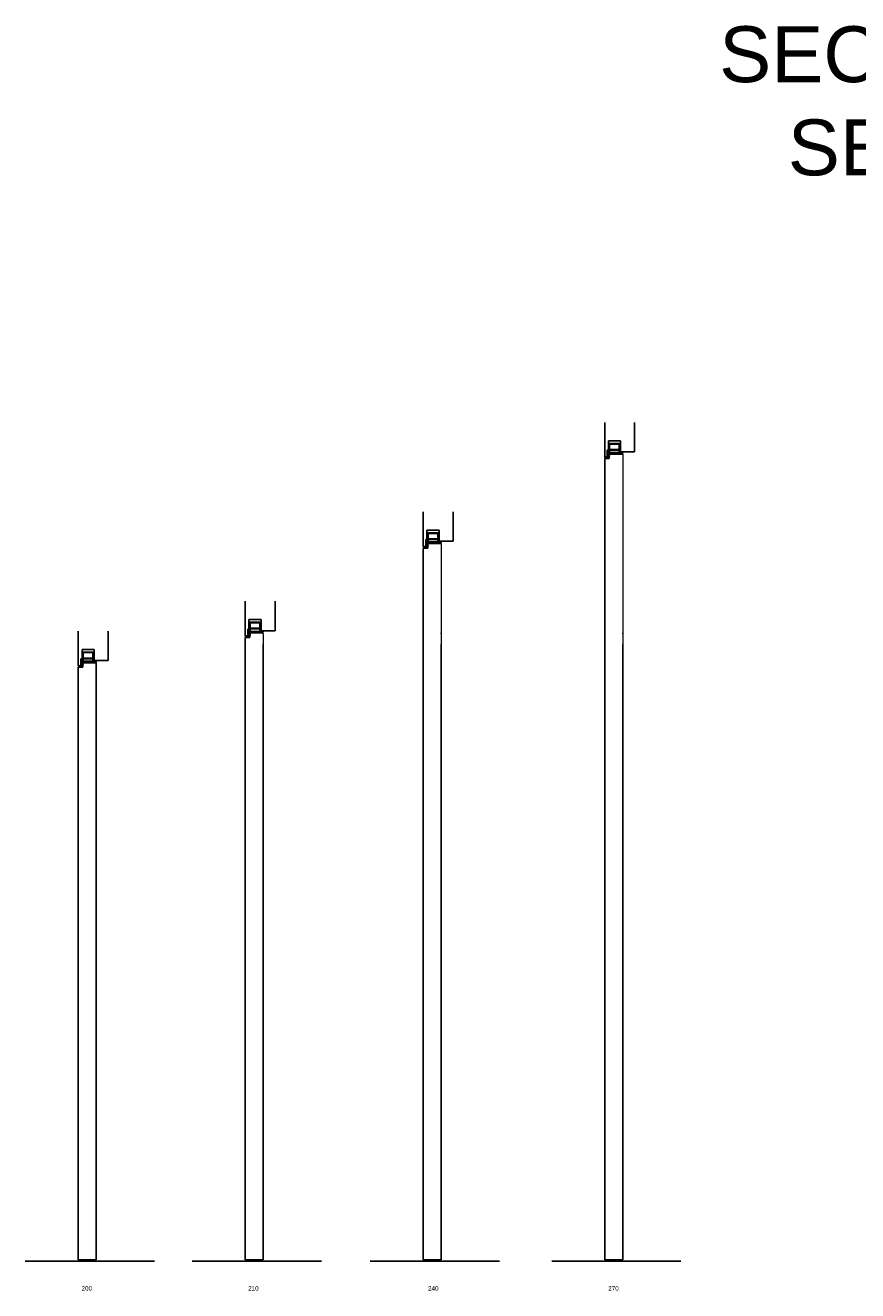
# Model space of a CAD drawing. Header units: millimetres. Extents: x -1562 to 173672, y 658 to 5957.
# Tile 1 of 44: x -1562 to 1230, y 1712 to 5957. Entities that reach past the tile are written whole.
import ezdxf

# ---------------------------------------------------------------- set-up
doc = ezdxf.new("R2010")
doc.units = ezdxf.units.MM
doc.layers.add('blu', color=5, linetype='Continuous')
doc.layers.add('nero', color=7, linetype='Continuous')
doc.styles.get("Standard").update_dxf_attribs({"font": 'arial.ttf'})

# ---------------------------------------------------------------- blocks, each defined once
blk = doc.blocks.new('A$C65DE4E38')
at = {"layer": 'nero'}
h = blk.add_hatch(dxfattribs=at)
h.set_pattern_fill('AR-CONC', color=1, scale=0.1)
h.set_pattern_definition([(50, (-5898.259, -1725.366), (18.218467, -1.59391), [1.905, -20.955]), (355, (-5898.259, -1725.366), (-3.52434, 19.105685), [1.524, -16.76406]), (100.45144, (-5896.74, -1725.499), (14.694125, 17.511775), [1.619, -17.809024]), (46.1842, (-5898.26, -1720.286), (27.1079, -4.20423), [2.8575, -31.4325]), (96.63556, (-5896, -1720.636), (23.74041, 24.74261), [2.4285, -26.71356]), (351.18415, (-5898.26, -1720.286), (23.74041, 24.74261), [2.286, -25.14597]), (21, (-5895.719, -1721.556), (15.16144, -10.22652), [1.905, -20.955]), (326, (-5895.719, -1721.556), (6.1802, 18.418797), [1.524, -16.764]), (71.45144, (-5894.455, -1722.408), (21.34164, 8.192277), [1.619, -17.808994]), (37.5, (-5898.259, -1725.366), (0.30886, 8.455504), [0, -16.5608, 0, -17.018, 0, -16.8275]), (7.5, (-5898.259, -1725.366), (6.681966, 10.018057), [0, -9.7028, 0, -16.1798, 0, -6.4135]), (327.5, (-5903.923, -1725.366), (13.5590595, -0.5728744), [0, -6.35, 0, -19.812, 0, -26.289]), (317.5, (-5906.463, -1725.366), (14.812918, 2.54265), [0, -8.255, 0, -13.1572, 0, -18.669])])
h.paths.add_polyline_path([(7.8, 0.3), (7.6, 2, 0.382205), (7.4, 2.2), (0.5, 2.3), (0.5, 2.1, 0.127104), (3.8, 0.5, -1), (3.7, 0, -0.128759), (0.2, 1.7, -0.226312), (0, 2, -0.099471), (0.2, 3.7, -0.490276), (0.7, 4), (0.5, 2.8), (8.1, 2.7), (11.2, 2.8, -1.000012), (11.2, 2.1), (10.5, 0.8, -0.945741), (10.2, 0.9), (10.2, 0.9), (10.7, 2.1), (9.8, 2), (9.1, 0.7, -0.94573), (8.9, 0.8), (8.9, 0.8), (9.3, 2), (8.1, 1.9), (8.4, 0.1), (8.2, 0, -0.382231)])
for p, q in [((0.7, 4), (0.5, 2.8)), ((0.5, 2.8), (8.1, 2.7)), ((0.5, 2.3), (0.5, 2.1)), ((7.4, 2.2), (0.5, 2.3)), ((7.8, 0.3), (7.6, 2)), ((8.1, 2.7), (11.2, 2.8)), ((9.3, 2), (8.1, 1.9)), ((8.1, 1.9), (8.4, 0.1)), ((8.4, 0.1), (8.2, 0)), ((8.9, 0.8), (9.3, 2)), ((9.8, 2), (9.1, 0.7)), ((10.7, 2.1), (9.8, 2)), ((10.2, 0.9), (10.7, 2.1)), ((11.2, 2.1), (10.5, 0.8))]:
    blk.add_line(p, q, dxfattribs=at)
for centre, radius, start, end in [((4.1, 2.5), 4.14, 163.1874, 185.9097), ((0.4, 2), 0.4, 178.6174, 229.6122), ((0.6, 3.6), 0.4, 65.6936, 170.164), ((5.2, 7.7), 7.8, 229.6245, 258.9731), ((5.2, 7.7), 7.3, 229.9981, 258.973), ((3.8, 0.2), 0.25, 258.9745, 78.9715), ((7.4, 2), 0.2, 8.8959, 92.563), ((8.2, 0.4), 0.35, 188.9005, 272.5563), ((9, 0.8), 0.143, 159.3286, 332.5584), ((10.4, 0.8), 0.143, 159.3338, 332.5533), ((11.2, 2.5), 0.375, 272.557, 92.5582)]:
    blk.add_arc(centre, radius, start, end, dxfattribs=at)
blk = doc.blocks.new('A$C3B977A25')
for p, q in [((14.5, 21), (14.5, 0)), ((16.3, 20), (16.3, 1.8)), ((48.7, 20), (16.3, 20)), ((16.3, 1.8), (48.7, 1.8)), ((48.7, 1.8), (48.7, 20)), ((50.5, 29), (50.5, 0))]:
    blk.add_line(p, q)
at = {"layer": 'nero'}
for p, q in [((0, 46.3), (0, 43.5)), ((0.2, 43.3), (1.5, 43.3)), ((9.5, 47.3), (1, 47.3)), ((1.7, 43.5), (1.3, 45.5)), ((1.3, 45.5), (7.5, 45.5)), ((7.5, 45.5), (8.5, 44.5)), ((8.5, 44.5), (8.5, 22.5)), ((10.5, 24.9), (10.5, 46.3)), ((8.5, 22.5), (13, 22.5)), ((14.3, 24.9), (10.5, 24.9)), ((13, 22.5), (14.5, 21)), ((59.5, 32.3), (14.3, 32.3)), ((14.3, 32.3), (14.3, 24.9)), ((47.2, 0), (47.5, 0.2)), ((47.5, 0.2), (47.7, 0)), ((50.5, 29), (52, 30.5)), ((52, 30.5), (59.2, 30.5)), ((59.2, 30.5), (58.8, 28.5)), ((59, 28.3), (60.3, 28.3)), ((60.5, 28.5), (60.5, 31.3)), ((14.5, 0), (47.2, 0)), ((47.7, 0), (50.5, 0))]:
    blk.add_line(p, q, dxfattribs=at)
blk.add_lwpolyline([(47.9, 30.5, -0.414214), (48.7, 29.7), (48.7, 22.9, -0.414214), (47.9, 22.2), (17, 22.2, -0.414214), (16.3, 22.9), (16.3, 29.7, -0.414214), (17, 30.5)], format="xyb", close=True, dxfattribs=at)
for centre, radius, start, end in [((1, 46.3), 1, 90, 180), ((0.2, 43.5), 0.2, 180, 270.0003), ((1.5, 43.5), 0.2, 270.0003, 12.8042), ((9.5, 46.3), 1, 0, 90), ((59, 28.5), 0.2, 167.1958, 270), ((59.5, 31.3), 1, 360, 90), ((60.3, 28.5), 0.2, 270, 0)]:
    blk.add_arc(centre, radius, start, end, dxfattribs=at)
blk = doc.blocks.new('A$C0E936CAA')
at = {"layer": 'nero'}
for p, q in [((44.1, 104), (44.1, 157)), ((144.1, 157), (144.1, 58.2)), ((44.1, 104), (44.1, 43.2)), ((56.6, 95.7), (97.6, 95.7)), ((56.6, 95.7), (56.6, 64)), ((97.6, 83.2), (97.6, 95.7)), ((44.1, 43.2), (44.3, 43.2)), ((97.6, 70.7), (97.6, 83.2)), ((97.6, 58.2), (97.6, 70.7)), ((97.6, 58.2), (144.1, 58.2))]:
    blk.add_line(p, q, dxfattribs=at)
at = {"layer": 'nero', "xscale": -1, "rotation": 180}
blk.add_blockref('A$C3B977A25', (44.1, 86.5), dxfattribs=at)
at = {"layer": 'nero', "xscale": 2, "yscale": 2, "zscale": 2, "rotation": 90.6580241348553}
blk.add_blockref('A$C65DE4E38', (60.5, 37.4), dxfattribs=at)

msp = doc.modelspace()

# ---------------------------------------------------------------- linework, layer by layer
at = {"layer": 'nero'}
for p, q in [((396.3, 4503.7), (381.3, 4503.7)), ((381.3, 4503.7), (381.3, 3880.9)), ((396.8, 4503.7), (381.3, 4503.7)), ((-212.4, 4203.7), (-227.4, 4203.7)), ((-227.4, 4203.7), (-227.4, 3880.9)), ((-211.9, 4203.7), (-227.4, 4203.7)), ((-1384.5, 3903.7), (-1384.5, 3880.9)), ((-809.4, 3903.7), (-824.4, 3903.7)), ((-824.4, 3903.7), (-824.4, 3880.9)), ((-808.9, 3903.7), (-824.4, 3903.7)), ((-824.4, 3880.9), (-824.4, 1816.2)), ((-764, 3880.9), (-764, 1816.2)), ((-227.4, 3880.9), (-227.4, 1816.2)), ((-167, 3880.9), (-167, 1816.2)), ((381.3, 3880.9), (381.3, 1816.2)), ((441.7, 3880.9), (441.7, 1816.2)), ((-1384.5, 3803.7), (-1384.5, 1816.2)), ((-1369.5, 3803.7), (-1384.5, 3803.7)), ((-1369, 3803.7), (-1384.5, 3803.7)), ((-1324.1, 3819.2), (-1324.1, 1816.2)), ((-1562.3, 1811.2), (-1129, 1811.2)), ((-1384.5, 1816.2), (-1324.1, 1816.2)), ((-1002.2, 1811.2), (-568.9, 1811.2)), ((-824.4, 1816.2), (-764, 1816.2)), ((-405.1, 1811.2), (28.2, 1811.2)), ((-227.4, 1816.2), (-167, 1816.2)), ((203.5, 1811.2), (636.8, 1811.2)), ((381.3, 1816.2), (441.7, 1816.2))]:
    msp.add_line(p, q, dxfattribs=at)
at = {"layer": 'nero', "color": 7, "linetype": 'Continuous', "lineweight": 15}
for p, q in [((396.3, 4516.3), (396.3, 4519.2)), ((396.3, 4519.2), (441.7, 4519.2)), ((396.3, 4516.8), (396.3, 4503.7)), ((396.8, 4518.7), (396.8, 4503.7)), ((396.8, 4518.7), (441.7, 4518.7)), ((441.7, 4519.2), (441.7, 3880.9)), ((-212.4, 4216.3), (-212.4, 4219.2)), ((-212.4, 4219.2), (-167, 4219.2)), ((-212.4, 4216.8), (-212.4, 4203.7)), ((-211.9, 4218.7), (-211.9, 4203.7)), ((-211.9, 4218.7), (-167, 4218.7)), ((-167, 4219.2), (-167, 3880.9)), ((-809.4, 3916.3), (-809.4, 3919.2)), ((-809.4, 3919.2), (-764, 3919.2)), ((-809.4, 3916.8), (-809.4, 3903.7)), ((-808.9, 3918.7), (-808.9, 3903.7)), ((-808.9, 3918.7), (-764, 3918.7)), ((-764, 3916.3), (-764, 3919.2)), ((-764, 3916.3), (-764, 3880.9)), ((-167, 3916.3), (-167, 3919.2)), ((441.7, 3916.3), (441.7, 3919.2)), ((-1369.5, 3816.3), (-1369.5, 3819.2)), ((-1369.5, 3819.2), (-1324.1, 3819.2)), ((-1369.5, 3816.8), (-1369.5, 3803.7)), ((-1369, 3818.7), (-1369, 3803.7)), ((-1369, 3818.7), (-1324.1, 3818.7))]:
    msp.add_line(p, q, dxfattribs=at)

# ---------------------------------------------------------------- block references
at = {"layer": 'blu'}
for p in [(337.2, 4468), (-271.4, 4168), (-868.5, 3868), (-1428.6, 3768)]:
    msp.add_blockref('A$C0E936CAA', p, dxfattribs=at)

# ---------------------------------------------------------------- texts
at = {"insert": (332, 5954.1), "char_height": 187.5, "attachment_point": 1}
msp.add_mtext_dynamic_manual_height_columns('\\pi433.27007;SECRET3 - INVERSO \\P\\pi663.5523;SECRET3 - PUSH', width=3462.891, gutter_width=12.5, heights=[0], dxfattribs=at)
at = {"layer": 'nero', "char_height": 15, "width": 96.113, "attachment_point": 1}
for s, insert in [('200', (-1373.2, 1727.4)), ('210', (-814.6, 1727.4)), ('240', (-211.1, 1727.4)), ('270', (393.4, 1727.4))]:
    msp.add_mtext(s, dxfattribs=dict(at, insert=insert))

doc.saveas('drawing.dxf')
